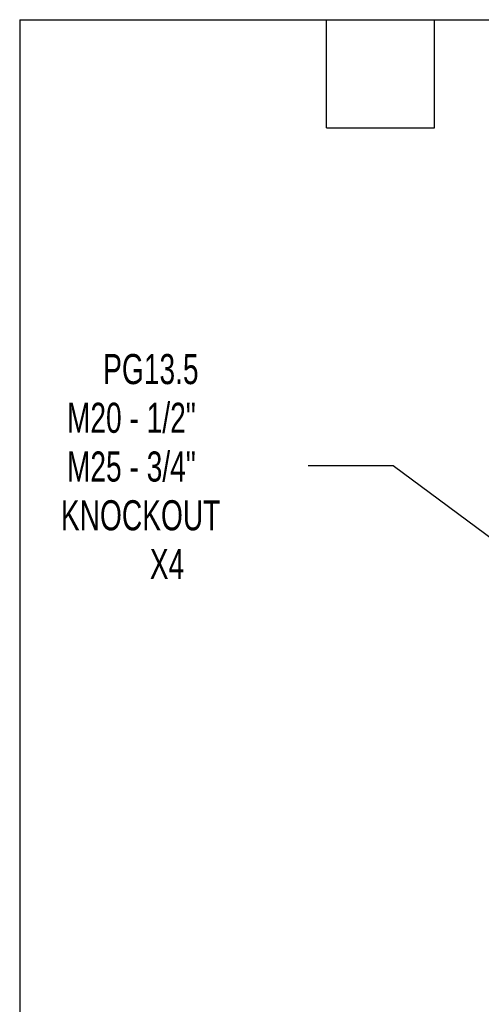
# Model space of a CAD drawing. Header units: millimetres. Extents: x 25 to 1092, y 25 to 838.
# Tile 7 of 46: x 25 to 155, y 561 to 838. Entities that reach past the tile are written whole.
import ezdxf

# ---------------------------------------------------------------- set-up
doc = ezdxf.new("R2010")
doc.units = ezdxf.units.MM
doc.header["$LTSCALE"] = 4
doc.layers.add('DIMENSIONS', color=140, linetype='Continuous', lineweight=25)
doc.layers.add('TEXT', color=140, linetype='Continuous', lineweight=25)
doc.styles.add('SLDTEXTSTYLE0', font='TXT', dxfattribs={"width": 0.7})
doc.dimstyles.new('SLDDIMSTYLE6', dxfattribs={"dimtxt": 8.632031, "dimasz": 13.208, "dimexe": 0, "dimexo": 0.0625, "dimgap": 2.158008, "dimtad": 0, "dimtih": 1, "dimtoh": 1, "dimrnd": 1e-09, "dimzin": 12, "dimdsep": 46, "dimtxsty": 'SLDTEXTSTYLE0', "dimsah": 1, "dimcen": 0, "dimadec": 0, "dimazin": 3, "dimtfac": 1, "dimtofl": 0, "dimtmove": 0, "dimatfit": 3, "dimfxl": 0, "dimfrac": 2, "dimtolj": 1, "dimtzin": 12, "dimarcsym": 0})

# ---------------------------------------------------------------- blocks, each defined once
blk = doc.blocks.new('_D_13')
at = {"layer": 'DIMENSIONS'}
for p, q in [((130.57, 712.61), (106.65, 712.61)), ((177.56, 677.83), (130.57, 712.61))]:
    blk.add_line(p, q, dxfattribs=at)
blk.add_solid([(177.56, 677.83), (168.15, 687.32), (165.74, 684.06)], dxfattribs=at)
at = {"layer": 'DIMENSIONS', "char_height": 8.467, "attachment_point": 1, "style": 'SLDTEXTSTYLE0'}
for s, insert in [('PG13.5', (48.9, 744.1)), ('M20 - 1/2"', (38.7, 730.39)), ('M25 - 3/4"', (38.7, 716.67)), ('KNOCKOUT', (37, 702.95)), ('X4', (62.04, 689.23))]:
    blk.add_mtext(s, dxfattribs=dict(at, insert=insert))

msp = doc.modelspace()

# ---------------------------------------------------------------- linework, layer by layer
at = {"layer": 'TEXT'}
for p, q in [((25.4, 838.2), (1092.2, 838.2)), ((25.4, 838.2), (25.4, 25.4)), ((111.76, 807.72), (111.76, 838.2)), ((142.24, 807.72), (142.24, 838.2)), ((111.76, 807.72), (142.24, 807.72))]:
    msp.add_line(p, q, dxfattribs=at)

# ---------------------------------------------------------------- dimensions: what is measured, and where the dimension line sits
at = {"layer": 'DIMENSIONS'}
dim = msp.add_diameter_dim_2p(p1=(199.455, 661.632), p2=(177.562, 677.834), text='PG13.5\\PM20 - 1/2"\\PM25 - 3/4"\\PKNOCKOUT\\PX4', dimstyle='SLDDIMSTYLE6', override={"dimpost": '<>'}, dxfattribs=at)
dim.commit()
dim.dimension.update_dxf_attribs({"geometry": '_D_13', "text_midpoint": (69.499, 712.611), "dimtype": 163})

doc.saveas('drawing.dxf')
